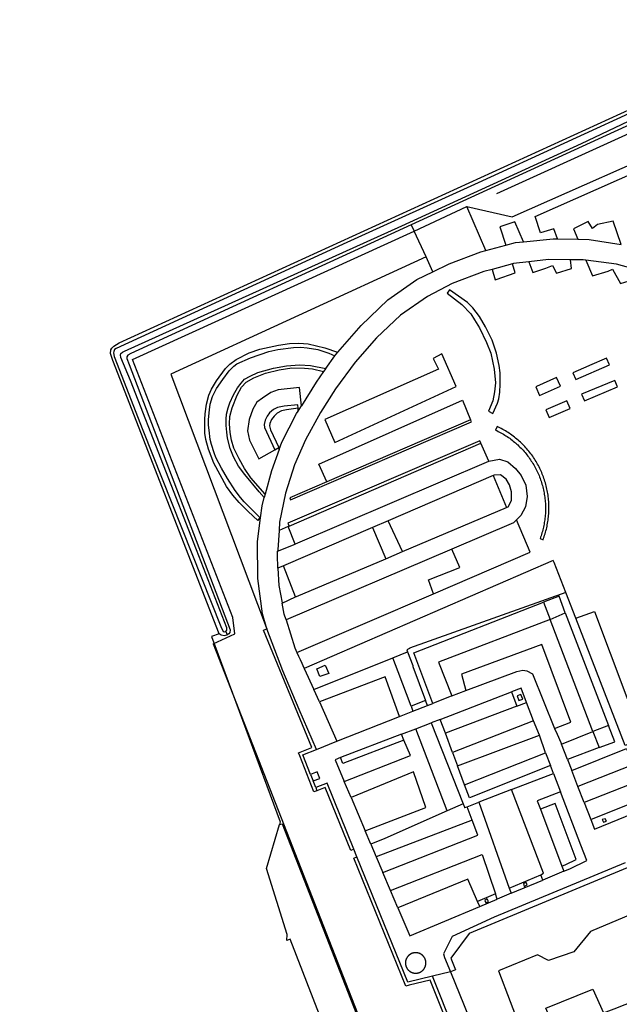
# Model space of a CAD drawing. Header units: metres. Extents: x 174423 to 175128, y 462196 to 462742.
# Tile 85 of 137: x 175055.17 to 175056.047, y 462729.945 to 462731.382. Entities that reach past the tile are written whole.
import ezdxf

# ---------------------------------------------------------------- set-up
doc = ezdxf.new("R2010")
doc.units = ezdxf.units.M
doc.layers.add('N-XX-AL-LIJN_0.20-G', color=7, linetype='Continuous', lineweight=25)
doc.layers.add('N-XX-AL-T40', color=7, linetype='Continuous', lineweight=40)
doc.styles.add('NLCS-ISO-M500-T40', font='NLCS-ISO.ttf', dxfattribs={"height": 2})

# ---------------------------------------------------------------- blocks, each defined once
blk = doc.blocks.new('Situatie')
at = {"lineweight": -3}
for p, q in [((0.1617, 17.6853), (-0.3043, 17.4716)), ((-0.3, 17.4626), (-0.2231, 17.4987)), ((-0.3043, 17.4716), (-0.3, 17.4626)), ((-0.2824, 17.4249), (-0.3, 17.4626)), ((-0.1953, 17.4341), (-0.1663, 17.442)), ((-0.0909, 17.4513), (-0.0611, 17.4507)), ((-0.273, 17.4032), (-0.2824, 17.4249)), ((-0.4294, 17.2619), (-0.4325, 17.2574)), ((-0.4696, 17.1998), (-0.465, 17.2073)), ((-0.2178, 17.1869), (-0.4279, 17.0965)), ((-0.4828, 17.0317), (-0.2027, 17.153)), ((-0.4974, 17.1435), (-0.4978, 17.1464)), ((-0.1848, 17.1055), (-0.338, 17.0395)), ((-0.5177, 17.0786), (-0.5191, 17.0734)), ((-0.3173, 16.9946), (-0.1653, 17.0591)), ((-0.361, 17.0296), (-0.4911, 16.9737)), ((-0.4841, 17.0311), (-0.4828, 17.0317)), ((-0.0796, 16.905), (-0.0162, 16.7409)), ((-0.5754, 16.8781), (-0.5735, 16.8731)), ((-0.5939, 16.8602), (-0.2006, 15.8558)), ((-0.4469, 16.7934), (-0.3315, 16.8394)), ((-0.4387, 16.7753), (-0.4469, 16.7934)), ((-0.245, 16.784), (-0.2245, 16.792)), ((-0.2809, 16.7698), (-0.273, 16.7729)), ((-0.1501, 16.7691), (-0.1358, 16.7745)), ((-0.1259, 16.7475), (-0.1358, 16.7745)), ((-0.3215, 16.7538), (-0.3019, 16.7615)), ((-0.2624, 16.7497), (-0.2754, 16.7447)), ((-0.3186, 16.7281), (-0.2978, 16.7361)), ((-0.3186, 16.7281), (-0.4077, 16.6939)), ((-0.3153, 16.7195), (-0.3186, 16.7281)), ((-0.244, 16.7014), (-0.2546, 16.7295)), ((-0.1082, 16.701), (-0.1171, 16.7266)), ((-0.443, 16.7059), (-0.413, 16.7177)), ((-0.0761, 16.6911), (-0.0699, 16.6749)), ((-0.2268, 16.6541), (-0.2368, 16.6816)), ((-0.0967, 16.6708), (-0.101, 16.6821)), ((-0.4514, 16.6693), (-0.4476, 16.6598)), ((-0.0967, 16.6708), (-0.0864, 16.6438)), ((-0.4439, 16.6502), (-0.4476, 16.6598)), ((-0.4439, 16.6502), (-0.4422, 16.6455)), ((-0.3923, 16.6355), (-0.4022, 16.6588)), ((-0.0518, 16.6281), (-0.061, 16.6519)), ((-0.3635, 16.5677), (-0.3717, 16.5868)), ((-0.3635, 16.5677), (-0.3557, 16.5491)), ((-0.3839, 16.5491), (-0.3883, 16.56)), ((-0.0842, 16.5355), (-0.0813, 16.528)), ((-0.3348, 16.4999), (-0.346, 16.5263)), ((-0.1121, 16.5151), (-0.1153, 16.5225)), ((-0.0813, 16.528), (-0.1121, 16.5151)), ((-0.1582, 16.4958), (-0.1121, 16.5151)), ((-0.1787, 16.4872), (-0.1813, 16.4948)), ((-0.1582, 16.4958), (-0.1787, 16.4872)), ((-0.1614, 16.5031), (-0.1582, 16.4958)), ((-0.2043, 16.4765), (-0.1787, 16.4872)), ((-0.2471, 16.381), (-0.2736, 16.3748))]:
    blk.add_line(p, q, dxfattribs=at)
for points in [[(-0.5852, 16.8748), (-0.7404, 17.2738), (-0.7439, 17.2837), (-0.7434, 17.2893), (-0.7421, 17.2914), (-0.739, 17.2945), (-0.7314, 17.2994), (0.155, 17.7043)], [(0.0437, 17.648), (-0.2067, 17.5329), (-0.3983, 17.4458), (-0.7356, 17.2912), (-0.7381, 17.2895), (-0.7391, 17.2867), (-0.7396, 17.2848), (-0.7386, 17.2795), (-0.6965, 17.1721), (-0.5827, 16.8853), (-0.5792, 16.8781), (-0.5779, 16.8776), (-0.5754, 16.8781), (-0.5739, 16.8799), (-0.5738, 16.8835), (-0.6184, 16.9973), (-0.7146, 17.2444), (-0.7286, 17.2781), (-0.729, 17.2817), (-0.7285, 17.284), (-0.7264, 17.2859), (-0.7236, 17.2872), (-0.3184, 17.4704), (-0.0559, 17.5907), (0.1607, 17.693)], [(-0.1796, 17.5173), (0.1707, 17.6767), (0.201, 17.6464)], [(-0.2231, 17.4987), (-0.157, 17.4834), (0.1092, 17.6012), (0.1933, 17.6429)], [(-0.1405, 17.447), (-0.0971, 17.4514), (-0.0909, 17.4513), (-0.0962, 17.4657), (-0.1158, 17.4602), (-0.1234, 17.4837), (0.0888, 17.5777), (0.2042, 17.6194), (0.2352, 17.5824), (0.2692, 17.5115), (0.2933, 17.5224), (0.3284, 17.4319), (0.3053, 17.4202), (0.3109, 17.4088), (0.3753, 17.4373), (0.3956, 17.4085), (0.4758, 17.2306)], [(-0.273, 17.4032), (-0.2491, 17.4147), (-0.2027, 17.4321), (-0.1953, 17.4341), (-0.2231, 17.4987)], [(-0.3043, 17.4716), (-0.7139, 17.2838), (-0.7183, 17.2812), (-0.7198, 17.279), (-0.7198, 17.2767), (-0.7165, 17.268), (-0.5689, 16.8804), (-0.5693, 16.8764), (-0.5707, 16.8744), (-0.5735, 16.8731), (-0.574, 16.8728), (-0.5779, 16.8717), (-0.5823, 16.8726), (-0.5852, 16.8748), (-0.5963, 16.8708), (-0.4958, 16.6), (-0.497, 16.596), (-0.4931, 16.5973), (-0.2369, 15.9417), (-0.2326, 15.9431), (-0.2278, 15.9447)], [(-0.1663, 17.442), (-0.152, 17.4459), (-0.1405, 17.447), (-0.1533, 17.4762), (-0.1749, 17.4687), (-0.1663, 17.442)], [(-0.0611, 17.4507), (-0.0446, 17.4504), (0.0024, 17.4432), (-0.0092, 17.4773), (-0.0322, 17.4723), (-0.0395, 17.4663), (-0.0457, 17.4768), (-0.0672, 17.4661), (-0.0611, 17.4507)], [(-0.5939, 16.8602), (-0.5622, 16.8746), (-0.5652, 16.8985), (-0.7118, 17.2752), (-0.3, 17.4626)], [(-0.2824, 17.4249), (-0.6558, 17.2537), (-0.5164, 16.8845), (-0.5163, 16.8844), (-0.5156, 16.882)], [(-0.1863, 17.4067), (-0.1819, 17.3912), (-0.1803, 17.3918), (-0.1526, 17.4016), (-0.1567, 17.4147), (-0.1863, 17.4067)], [(-0.1326, 17.4177), (-0.1548, 17.4153), (-0.1567, 17.4147)], [(-0.1326, 17.4177), (-0.127, 17.4023), (-0.1079, 17.4082), (-0.0979, 17.4124), (-0.092, 17.4012), (-0.0703, 17.4078), (-0.0715, 17.4208), (-0.1037, 17.4209), (-0.1326, 17.4177)], [(-0.0493, 17.4203), (-0.0531, 17.4208), (-0.0715, 17.4208)], [(-0.0123, 17.4061), (-0.0106, 17.4069), (0.0014, 17.3861), (0.0201, 17.392), (0.0186, 17.4079), (-0.0045, 17.4143), (-0.0493, 17.4203), (-0.0394, 17.3971), (-0.0167, 17.4039), (-0.015, 17.4048), (-0.0123, 17.4061)], [(-0.5156, 16.882), (-0.5215, 16.9038), (-0.5286, 16.9555), (-0.5291, 17.0092), (-0.5246, 17.0437), (-0.5254, 17.0444), (-0.5287, 17.04), (-0.5429, 17.0534), (-0.556, 17.0664), (-0.5651, 17.0772), (-0.5741, 17.0895), (-0.5928, 17.1237), (-0.6008, 17.1441), (-0.6043, 17.1582), (-0.606, 17.1674), (-0.6061, 17.1874), (-0.6057, 17.1958), (-0.6034, 17.2098), (-0.6002, 17.2231), (-0.5963, 17.2318), (-0.5891, 17.244), (-0.5759, 17.2619), (-0.5693, 17.2685), (-0.5603, 17.275), (-0.5412, 17.2849), (-0.5254, 17.29), (-0.4984, 17.2962), (-0.4824, 17.2986), (-0.4685, 17.2991), (-0.4549, 17.2978), (-0.4309, 17.2921), (-0.4123, 17.2858), (-0.4118, 17.2856), (-0.3777, 17.3245), (-0.3387, 17.3622), (-0.2962, 17.392), (-0.273, 17.4032)], [(-0.1863, 17.4067), (-0.1985, 17.4034), (-0.2444, 17.386), (-0.2808, 17.367), (-0.32, 17.3397), (-0.3552, 17.3067), (-0.3862, 17.2713), (-0.4149, 17.2324), (-0.4371, 17.1976), (-0.4589, 17.158), (-0.4751, 17.1215), (-0.4881, 17.0797), (-0.4968, 17.0375), (-0.4976, 17.0252)], [(-0.2307, 17.3555), (-0.2174, 17.3418), (-0.2121, 17.3331), (-0.2045, 17.3215), (-0.1943, 17.3), (-0.1883, 17.2845), (-0.1832, 17.2611), (-0.1811, 17.2408), (-0.1826, 17.228), (-0.1853, 17.2149), (-0.1917, 17.1996), (-0.1852, 17.1963), (-0.1783, 17.2112), (-0.1765, 17.2178), (-0.175, 17.2272), (-0.1743, 17.2393), (-0.1747, 17.2554), (-0.1759, 17.2664), (-0.1801, 17.2845), (-0.1863, 17.3035), (-0.1958, 17.3226), (-0.2045, 17.3377), (-0.2142, 17.3503), (-0.222, 17.3582), (-0.2485, 17.3768), (-0.252, 17.372), (-0.2307, 17.3555)], [(-0.5254, 17.0444), (-0.5485, 17.0674), (-0.5537, 17.0738), (-0.5616, 17.084), (-0.5728, 17.1012), (-0.5818, 17.1162), (-0.5899, 17.132), (-0.5926, 17.1386), (-0.5962, 17.1511), (-0.5983, 17.1582), (-0.5999, 17.1719), (-0.6007, 17.1792), (-0.6005, 17.1874), (-0.5994, 17.2014), (-0.5983, 17.2099), (-0.5949, 17.2213), (-0.589, 17.2328), (-0.5799, 17.2459), (-0.5703, 17.2587), (-0.5637, 17.2654), (-0.5593, 17.2686), (-0.5395, 17.2776), (-0.5127, 17.2868), (-0.4993, 17.2898), (-0.4764, 17.2927), (-0.4655, 17.2932), (-0.4566, 17.2923), (-0.4408, 17.2896), (-0.4248, 17.2844), (-0.4161, 17.2804)], [(-0.5246, 17.0437), (-0.5223, 17.0614), (-0.5191, 17.0734), (-0.5264, 17.082), (-0.5477, 17.1073), (-0.5567, 17.1196), (-0.5639, 17.1331), (-0.5689, 17.145), (-0.5731, 17.1601), (-0.574, 17.1688), (-0.5748, 17.1788), (-0.5748, 17.188), (-0.5741, 17.1953), (-0.5719, 17.2045), (-0.5694, 17.2118), (-0.5639, 17.2237), (-0.5585, 17.2336), (-0.553, 17.2407), (-0.5478, 17.2462), (-0.54, 17.251), (-0.5284, 17.2561), (-0.5055, 17.2624), (-0.4865, 17.2659), (-0.4678, 17.2671), (-0.4515, 17.2662), (-0.4294, 17.2619), (-0.4161, 17.2804)], [(-0.4309, 17.1873), (-0.4161, 17.154), (-0.2386, 17.2358), (-0.2598, 17.2833), (-0.2726, 17.2764), (-0.2648, 17.2609), (-0.4309, 17.1873)], [(-0.4161, 17.2804), (-0.4148, 17.2822), (-0.4118, 17.2856)], [(-0.0191, 17.277), (-0.044, 17.2663), (-0.0448, 17.2659), (-0.0682, 17.2558), (-0.064, 17.2461), (-0.0149, 17.2673), (-0.0191, 17.277)], [(-0.4974, 17.1435), (-0.5087, 17.1124), (-0.5177, 17.0786), (-0.5386, 17.1023), (-0.5478, 17.116), (-0.5556, 17.1302), (-0.5634, 17.1457), (-0.5669, 17.1571), (-0.5692, 17.1686), (-0.57, 17.1814), (-0.5695, 17.1921), (-0.5662, 17.2043), (-0.5587, 17.2228), (-0.5523, 17.2345), (-0.5457, 17.2419), (-0.5345, 17.2485), (-0.5176, 17.255), (-0.4975, 17.2601), (-0.4787, 17.2627), (-0.4602, 17.2625), (-0.4485, 17.2616), (-0.4325, 17.2574), (-0.4435, 17.2422), (-0.465, 17.2073), (-0.4678, 17.2343), (-0.4989, 17.231), (-0.5098, 17.2269), (-0.5217, 17.2186), (-0.5299, 17.2126), (-0.5358, 17.2025), (-0.5413, 17.1874), (-0.5435, 17.1709), (-0.5407, 17.1572), (-0.5273, 17.1303), (-0.5038, 17.1432), (-0.4978, 17.1464)], [(-0.1212, 17.2357), (-0.1224, 17.2351), (-0.1169, 17.2227), (-0.0865, 17.2362), (-0.092, 17.2486), (-0.1212, 17.2357)], [(-0.0072, 17.2446), (-0.0555, 17.2245), (-0.0515, 17.2149), (-0.0031, 17.235), (-0.0072, 17.2446)], [(-0.4698, 17.2038), (-0.47, 17.2089), (-0.4903, 17.207), (-0.4997, 17.2052), (-0.5056, 17.2022), (-0.5116, 17.1971), (-0.5148, 17.1925), (-0.5179, 17.1864), (-0.5195, 17.1804), (-0.519, 17.1756), (-0.5038, 17.1432)], [(-0.4279, 17.0965), (-0.4394, 17.1223), (-0.2297, 17.2155), (-0.2178, 17.1869)], [(-0.103, 17.1904), (-0.0722, 17.2037), (-0.077, 17.2149), (-0.1079, 17.2015), (-0.1031, 17.1903), (-0.103, 17.1904)], [(-0.4974, 17.1435), (-0.4934, 17.1544), (-0.4719, 17.1961), (-0.4696, 17.1998), (-0.4698, 17.2038), (-0.4865, 17.2016), (-0.4938, 17.2), (-0.5002, 17.1968), (-0.5048, 17.1924), (-0.5084, 17.1876), (-0.5112, 17.1816), (-0.5114, 17.1784), (-0.51, 17.1723), (-0.4978, 17.1464)], [(-0.4279, 17.0965), (-0.4818, 17.0733), (-0.481, 17.0702), (-0.2165, 17.184), (-0.2178, 17.1869)], [(-0.1794, 17.1712), (-0.1774, 17.1702), (-0.1755, 17.1692), (-0.1735, 17.1681), (-0.1716, 17.1671), (-0.1697, 17.166), (-0.1679, 17.1648), (-0.166, 17.1637), (-0.1642, 17.1625), (-0.1624, 17.1612), (-0.1606, 17.16), (-0.1588, 17.1587), (-0.1571, 17.1573), (-0.1554, 17.156), (-0.1537, 17.1546), (-0.152, 17.1532), (-0.1503, 17.1517), (-0.1487, 17.1503), (-0.1471, 17.1488), (-0.1456, 17.1472), (-0.144, 17.1457), (-0.1425, 17.1441), (-0.141, 17.1425), (-0.1396, 17.1408), (-0.1381, 17.1392), (-0.1367, 17.1375), (-0.1354, 17.1358), (-0.134, 17.1341), (-0.1327, 17.1323), (-0.1314, 17.1305), (-0.1302, 17.1287), (-0.129, 17.1269), (-0.1278, 17.1251), (-0.1266, 17.1232), (-0.1255, 17.1213), (-0.1244, 17.1194), (-0.1234, 17.1175), (-0.1223, 17.1156), (-0.1213, 17.1136), (-0.1204, 17.1116), (-0.1195, 17.1097), (-0.1186, 17.1076), (-0.1177, 17.1056), (-0.1169, 17.1036), (-0.1161, 17.1015), (-0.1154, 17.0995), (-0.1147, 17.0974), (-0.114, 17.0953), (-0.1134, 17.0932), (-0.1128, 17.0911), (-0.1122, 17.089), (-0.1117, 17.0869), (-0.1112, 17.0847), (-0.1108, 17.0826), (-0.1103, 17.0805), (-0.11, 17.0783), (-0.1096, 17.0761), (-0.1093, 17.074), (-0.1091, 17.0718), (-0.1088, 17.0696), (-0.1086, 17.0674), (-0.1085, 17.0652), (-0.1084, 17.0631), (-0.1083, 17.0609), (-0.1083, 17.0587), (-0.1083, 17.0565), (-0.1083, 17.0543), (-0.1084, 17.0521), (-0.1085, 17.0499), (-0.1087, 17.0477), (-0.1089, 17.0456), (-0.1091, 17.0434), (-0.1094, 17.0412), (-0.1097, 17.039), (-0.11, 17.0369), (-0.1104, 17.0347), (-0.1108, 17.0326), (-0.1113, 17.0304), (-0.1117, 17.0283), (-0.1123, 17.0262), (-0.1128, 17.024), (-0.1134, 17.0219), (-0.1141, 17.0198), (-0.1148, 17.0178), (-0.1155, 17.0157), (-0.1162, 17.0136), (-0.1118, 17.0119), (-0.111, 17.0141), (-0.1103, 17.0162), (-0.1095, 17.0184), (-0.1089, 17.0206), (-0.1082, 17.0228), (-0.1076, 17.025), (-0.107, 17.0272), (-0.1065, 17.0294), (-0.106, 17.0316), (-0.1056, 17.0339), (-0.1052, 17.0361), (-0.1048, 17.0384), (-0.1045, 17.0406), (-0.1042, 17.0429), (-0.1039, 17.0452), (-0.1037, 17.0474), (-0.1035, 17.0497), (-0.1034, 17.052), (-0.1033, 17.0543), (-0.1033, 17.0566), (-0.1032, 17.0588), (-0.1033, 17.0611), (-0.1033, 17.0634), (-0.1034, 17.0657), (-0.1036, 17.068), (-0.1038, 17.0702), (-0.104, 17.0725), (-0.1043, 17.0748), (-0.1046, 17.077), (-0.1049, 17.0793), (-0.1053, 17.0815), (-0.1057, 17.0838), (-0.1062, 17.086), (-0.1067, 17.0883), (-0.1072, 17.0905), (-0.1078, 17.0927), (-0.1084, 17.0949), (-0.109, 17.0971), (-0.1097, 17.0992), (-0.1105, 17.1014), (-0.1112, 17.1036), (-0.112, 17.1057), (-0.1129, 17.1078), (-0.1137, 17.1099), (-0.1147, 17.112), (-0.1156, 17.1141), (-0.1166, 17.1161), (-0.1176, 17.1182), (-0.1187, 17.1202), (-0.1198, 17.1222), (-0.1209, 17.1242), (-0.1221, 17.1262), (-0.1232, 17.1281), (-0.1245, 17.13), (-0.1257, 17.1319), (-0.127, 17.1338), (-0.1284, 17.1357), (-0.1297, 17.1375), (-0.1311, 17.1393), (-0.1325, 17.1411), (-0.134, 17.1429), (-0.1355, 17.1446), (-0.137, 17.1463), (-0.1385, 17.148), (-0.1401, 17.1496), (-0.1417, 17.1513), (-0.1433, 17.1529), (-0.145, 17.1544), (-0.1467, 17.156), (-0.1484, 17.1575), (-0.1501, 17.159), (-0.1519, 17.1604), (-0.1537, 17.1618), (-0.1555, 17.1632), (-0.1573, 17.1646), (-0.1592, 17.1659), (-0.1611, 17.1672), (-0.163, 17.1684), (-0.1649, 17.1697), (-0.1669, 17.1709), (-0.1688, 17.172), (-0.1708, 17.1731), (-0.1728, 17.1742), (-0.1748, 17.1753), (-0.1769, 17.1763), (-0.179, 17.1773), (-0.1813, 17.1721), (-0.1794, 17.1712)], [(-0.2027, 17.153), (-0.2043, 17.1565), (-0.4845, 17.0361), (-0.4828, 17.0317)], [(-0.474, 17.0057), (-0.4733, 17.0059), (-0.1913, 17.1266), (-0.2027, 17.153)], [(-0.1913, 17.1266), (-0.1912, 17.1266), (-0.1755, 17.1297), (-0.1634, 17.1259), (-0.152, 17.1161), (-0.1439, 17.1058), (-0.1371, 17.0917), (-0.1352, 17.0753), (-0.1377, 17.0601), (-0.1444, 17.0472), (-0.1508, 17.0409)], [(-0.1848, 17.1055), (-0.1653, 17.0591), (-0.1627, 17.0602), (-0.1578, 17.069), (-0.1579, 17.0817), (-0.1607, 17.0923), (-0.1656, 17.1005), (-0.1741, 17.1066), (-0.1834, 17.1061), (-0.1848, 17.1055)], [(-0.361, 17.0296), (-0.3417, 16.9843), (-0.3173, 16.9946), (-0.338, 17.0395), (-0.361, 17.0296)], [(-0.272, 16.9331), (-0.1305, 16.9939), (-0.1508, 17.0409), (-0.1531, 17.0386), (-0.1551, 17.0366), (-0.2451, 16.9982)], [(-0.4976, 17.0252), (-0.4995, 16.9972), (-0.4996, 16.9954), (-0.474, 17.0057), (-0.4841, 17.0311), (-0.4976, 17.0252)], [(-0.4991, 16.9702), (-0.4992, 16.9705), (-0.4999, 16.9897), (-0.4996, 16.9954)], [(-0.2451, 16.9982), (-0.4874, 16.895), (-0.4873, 16.8949), (-0.4743, 16.8539), (-0.4715, 16.8473), (-0.4715, 16.8472), (-0.272, 16.9331), (-0.2794, 16.9532), (-0.2332, 16.9712), (-0.2451, 16.9982)], [(-0.4733, 16.9284), (-0.4719, 16.9291), (-0.3417, 16.9843)], [(-0.0641, 16.8976), (-0.0786, 16.9348), (-0.0956, 16.9788), (-0.0971, 16.9814), (-0.4609, 16.8241)], [(-0.4991, 16.9702), (-0.4981, 16.9449), (-0.4932, 16.9198), (-0.4932, 16.9195), (-0.4733, 16.9284), (-0.4911, 16.9737), (-0.4991, 16.9702)], [(-0.0786, 16.9348), (-0.307, 16.8535), (-0.3069, 16.853), (-0.311, 16.8514), (-0.3097, 16.8481)], [(-0.03, 16.7084), (-0.0761, 16.6911), (-0.0848, 16.7135), (-0.0389, 16.7318), (-0.1014, 16.8955), (-0.2645, 16.8334), (-0.245, 16.784), (-0.273, 16.7729), (-0.3007, 16.8468), (-0.111, 16.9207)], [(-0.1014, 16.8955), (-0.0796, 16.905), (-0.0882, 16.9296), (-0.111, 16.9207), (-0.1014, 16.8955)], [(-0.4874, 16.895), (-0.49, 16.9031), (-0.4932, 16.9195)], [(-0.0641, 16.8976), (-0.0368, 16.9074), (0.0334, 16.721)], [(0.0334, 16.721), (0.0083, 16.7113), (-0.0641, 16.8976)], [(-0.4422, 16.6455), (-0.4469, 16.6437), (-0.4673, 16.6963), (-0.4691, 16.701), (-0.4495, 16.7086), (-0.5201, 16.8799), (-0.5156, 16.882)], [(-0.4514, 16.6693), (-0.4627, 16.6981), (-0.443, 16.7059), (-0.4684, 16.7641), (-0.492, 16.8207), (-0.5156, 16.882)], [(-0.0952, 16.7365), (-0.0712, 16.7455), (-0.1135, 16.8592), (-0.231, 16.8158), (-0.2245, 16.792), (-0.1502, 16.8196), (-0.1412, 16.8214), (-0.1355, 16.8205), (-0.1272, 16.8162), (-0.0952, 16.7365)], [(-0.4715, 16.8472), (-0.4693, 16.8421), (-0.4669, 16.8369), (-0.4645, 16.8318), (-0.4629, 16.8285), (-0.4609, 16.8241), (-0.4469, 16.7934)], [(-0.3047, 16.769), (-0.3237, 16.8189), (-0.3315, 16.8394), (-0.3097, 16.8481), (-0.3023, 16.8284), (-0.3021, 16.8271), (-0.2837, 16.7773)], [(-0.4382, 16.8122), (-0.4426, 16.8237), (-0.4303, 16.8289), (-0.425, 16.8166), (-0.4382, 16.8122)], [(-0.3215, 16.7538), (-0.3426, 16.8118), (-0.4387, 16.7753), (-0.413, 16.7177), (-0.3215, 16.7538)], [(-0.1358, 16.7745), (-0.1439, 16.7952), (-0.1579, 16.7899)], [(-0.3047, 16.769), (-0.3019, 16.7615), (-0.2809, 16.7698), (-0.2837, 16.7773), (-0.3047, 16.769)], [(-0.2624, 16.7497), (-0.1579, 16.7899), (-0.1501, 16.7691), (-0.2546, 16.7295), (-0.2624, 16.7497)], [(-0.1472, 16.777), (-0.1412, 16.7793), (-0.1445, 16.7861), (-0.1498, 16.7841), (-0.1472, 16.777)], [(-0.2286, 16.6265), (-0.252, 16.6161), (-0.2978, 16.7361), (-0.2754, 16.7447), (-0.2286, 16.6265)], [(-0.2368, 16.6816), (-0.1171, 16.7266), (-0.1259, 16.7475), (-0.244, 16.7014), (-0.2368, 16.6816)], [(-0.0952, 16.7365), (-0.0914, 16.7281), (-0.0859, 16.7159), (-0.0848, 16.7135)], [(-0.0389, 16.7318), (-0.03, 16.7084), (-0.007, 16.717), (-0.0162, 16.7409), (-0.0389, 16.7318)], [(-0.3153, 16.7195), (-0.4044, 16.6853), (-0.4077, 16.6939), (-0.4158, 16.6908), (-0.4022, 16.6588), (-0.3057, 16.6967), (-0.3153, 16.7195)], [(0.0191, 16.6833), (-0.061, 16.6519), (-0.0699, 16.6749), (0.01, 16.707), (0.0191, 16.6833)], [(-0.2268, 16.6541), (-0.1082, 16.701), (-0.101, 16.6821), (-0.2192, 16.6351), (-0.2268, 16.6541)], [(-0.4476, 16.6598), (-0.4381, 16.6635), (-0.4417, 16.6729), (-0.4514, 16.6693)], [(-0.3923, 16.6355), (-0.3717, 16.5868), (-0.2832, 16.6212), (-0.301, 16.6729), (-0.3923, 16.6355)], [(-0.1578, 16.6472), (-0.1042, 16.6679), (-0.0967, 16.6708)], [(-0.3883, 16.56), (-0.4275, 16.6564), (-0.4439, 16.6502)], [(-0.3883, 16.56), (-0.3929, 16.5582), (-0.4303, 16.65), (-0.4422, 16.6455)], [(-0.1153, 16.5225), (-0.1113, 16.525), (-0.1578, 16.6472), (-0.2056, 16.6287), (-0.1614, 16.5031), (-0.1153, 16.5225)], [(0.0395, 16.6362), (0.0299, 16.6603), (-0.0518, 16.6281), (-0.0422, 16.6033), (0.0395, 16.6362)], [(-0.0422, 16.6033), (-0.0369, 16.5896), (0.067, 16.6316), (0.1008, 16.6452), (0.1327, 16.6581), (0.1401, 16.6611)], [(-0.0864, 16.6438), (-0.1205, 16.6309), (-0.1177, 16.6234), (-0.1157, 16.6184)], [(-0.0813, 16.528), (-0.0726, 16.5316), (-0.0481, 16.5434), (-0.0568, 16.5658), (-0.0864, 16.6438)], [(-0.2286, 16.6265), (-0.2263, 16.6207), (-0.226, 16.6208), (-0.2227, 16.6221)], [(-0.2154, 16.6026), (-0.2227, 16.6221), (-0.2056, 16.6287)], [(-0.1157, 16.6184), (-0.0842, 16.5355), (-0.0786, 16.5378), (-0.0634, 16.5453), (-0.094, 16.6268), (-0.1157, 16.6184)], [(-0.252, 16.6161), (-0.343, 16.5756), (-0.3635, 16.5677)], [(-0.0235, 16.5995), (-0.0193, 16.601), (-0.0213, 16.6047), (-0.0253, 16.6034), (-0.0235, 16.5995)], [(-0.3336, 16.0234), (-0.3368, 16.0319), (-0.3285, 16.0348), (-0.4814, 16.4288), (-0.4861, 16.4268), (-0.4859, 16.4357), (-0.5157, 16.532), (-0.497, 16.596)], [(-0.3557, 16.5491), (-0.346, 16.5263), (-0.2072, 16.5808), (-0.2154, 16.6026), (-0.3557, 16.5491)], [(-0.1225, 15.9835), (-0.2766, 16.369), (-0.3075, 16.3615), (-0.3123, 16.3602), (-0.3885, 16.5472), (-0.3839, 16.5491)], [(-0.1225, 15.9835), (-0.1179, 15.9855), (-0.2736, 16.3748), (-0.3094, 16.3661), (-0.3839, 16.5491)], [(-0.324, 16.4745), (-0.3348, 16.4999), (-0.201, 16.5525), (-0.1813, 16.4948), (-0.1845, 16.4935), (-0.2075, 16.4838)], [(0.0082, 16.5401), (-0.1832, 16.4607), (-0.2446, 16.4327), (-0.2575, 16.4073), (-0.2556, 16.4021), (-0.2471, 16.381)], [(0.0112, 16.5327), (-0.2197, 16.4369), (-0.2465, 16.4009), (-0.2397, 16.384), (-0.2471, 16.381)], [(-0.2043, 16.4765), (-0.2075, 16.4838), (-0.2218, 16.5165), (-0.324, 16.4745), (-0.3066, 16.4336), (-0.2043, 16.4765)], [(-0.1352, 16.508), (-0.1367, 16.5113), (-0.1402, 16.5101), (-0.1392, 16.5059), (-0.1352, 16.508)], [(-0.1915, 16.4838), (-0.1934, 16.4875), (-0.1969, 16.4851), (-0.1954, 16.4819), (-0.1915, 16.4838)], [(0.0351, 16.4724), (-0.0426, 16.4398), (-0.0668, 16.4101), (-0.1038, 16.3975), (-0.12, 16.4058), (-0.1768, 16.3825), (-0.0405, 16.0242)], [(-0.2845, 16.3875), (-0.2844, 16.3877), (-0.2843, 16.388), (-0.2842, 16.3882), (-0.284, 16.3887), (-0.2839, 16.3889), (-0.2838, 16.3892), (-0.2837, 16.3894), (-0.2836, 16.3897), (-0.2836, 16.3899), (-0.2835, 16.3902), (-0.2834, 16.3904), (-0.2834, 16.3907), (-0.2833, 16.3909), (-0.2833, 16.3912), (-0.2832, 16.3914), (-0.2832, 16.3917), (-0.2831, 16.392), (-0.2831, 16.3922), (-0.2831, 16.3925), (-0.283, 16.3933), (-0.283, 16.3935), (-0.283, 16.3938), (-0.283, 16.3943), (-0.283, 16.3948), (-0.2831, 16.3956), (-0.2831, 16.3959), (-0.2831, 16.3961), (-0.2832, 16.3964), (-0.2832, 16.3966), (-0.2833, 16.3969), (-0.2833, 16.3971), (-0.2834, 16.3974), (-0.2834, 16.3976), (-0.2836, 16.3982), (-0.2836, 16.3984), (-0.2838, 16.3989), (-0.2839, 16.3991), (-0.284, 16.3994), (-0.2841, 16.3996), (-0.2843, 16.4001), (-0.2844, 16.4004), (-0.2845, 16.4006), (-0.2846, 16.4008), (-0.2847, 16.4011), (-0.2849, 16.4013), (-0.285, 16.4015), (-0.2851, 16.4017), (-0.2853, 16.402), (-0.2854, 16.4022), (-0.2856, 16.4024), (-0.2857, 16.4026), (-0.2858, 16.4028), (-0.286, 16.403), (-0.2862, 16.4032), (-0.2863, 16.4034), (-0.2865, 16.4036), (-0.2867, 16.4038), (-0.2868, 16.404), (-0.287, 16.4042), (-0.2872, 16.4044), (-0.2874, 16.4046), (-0.2875, 16.4048), (-0.2877, 16.405), (-0.2879, 16.4051), (-0.2881, 16.4053), (-0.2883, 16.4055), (-0.2885, 16.4057), (-0.2887, 16.4058), (-0.2889, 16.406), (-0.2891, 16.4061), (-0.2894, 16.4063), (-0.2896, 16.4064), (-0.2898, 16.4066), (-0.29, 16.4067), (-0.2902, 16.4068), (-0.2905, 16.407), (-0.2907, 16.4071), (-0.2909, 16.4072), (-0.2911, 16.4073), (-0.2914, 16.4075), (-0.2916, 16.4076), (-0.2919, 16.4077), (-0.2921, 16.4078), (-0.2923, 16.4079), (-0.2926, 16.408), (-0.2928, 16.4081), (-0.2931, 16.4082), (-0.2933, 16.4083), (-0.2936, 16.4083), (-0.2938, 16.4084), (-0.2941, 16.4085), (-0.2943, 16.4085), (-0.2946, 16.4086), (-0.2948, 16.4086), (-0.2951, 16.4087), (-0.2953, 16.4088), (-0.2956, 16.4088), (-0.2959, 16.4088), (-0.2961, 16.4089), (-0.2964, 16.4089), (-0.2969, 16.4089), (-0.2972, 16.409), (-0.2974, 16.409), (-0.2977, 16.409), (-0.2979, 16.409), (-0.2982, 16.409), (-0.2985, 16.409), (-0.2987, 16.409), (-0.299, 16.4089), (-0.2992, 16.4089), (-0.2995, 16.4089), (-0.2998, 16.4089), (-0.3, 16.4088), (-0.3003, 16.4088), (-0.3005, 16.4088), (-0.3008, 16.4087), (-0.301, 16.4086), (-0.3013, 16.4086), (-0.3016, 16.4085), (-0.3018, 16.4085), (-0.3021, 16.4084), (-0.3023, 16.4083), (-0.3026, 16.4083), (-0.3028, 16.4082), (-0.303, 16.4081), (-0.3033, 16.408), (-0.3035, 16.4079), (-0.3038, 16.4078), (-0.304, 16.4077), (-0.3043, 16.4076), (-0.3045, 16.4075), (-0.3047, 16.4073), (-0.305, 16.4072), (-0.3052, 16.4071), (-0.3054, 16.407), (-0.3056, 16.4068), (-0.3059, 16.4067), (-0.3061, 16.4066), (-0.3063, 16.4064), (-0.3065, 16.4063), (-0.3067, 16.4061), (-0.3069, 16.406), (-0.3071, 16.4058), (-0.3073, 16.4057), (-0.3075, 16.4055), (-0.3077, 16.4053), (-0.3079, 16.4051), (-0.3081, 16.405), (-0.3083, 16.4048), (-0.3085, 16.4046), (-0.3087, 16.4044), (-0.3089, 16.4042), (-0.309, 16.404), (-0.3092, 16.4038), (-0.3094, 16.4036), (-0.3096, 16.4034), (-0.3097, 16.4032), (-0.3099, 16.403), (-0.31, 16.4028), (-0.3102, 16.4026), (-0.3103, 16.4024), (-0.3105, 16.4022), (-0.3106, 16.402), (-0.3107, 16.4017), (-0.3109, 16.4015), (-0.311, 16.4013), (-0.3111, 16.4011), (-0.3113, 16.4008), (-0.3114, 16.4006), (-0.3115, 16.4004), (-0.3116, 16.4001), (-0.3117, 16.3999), (-0.3118, 16.3996), (-0.3119, 16.3994), (-0.312, 16.3991), (-0.3121, 16.3989), (-0.3122, 16.3986), (-0.3122, 16.3984), (-0.3124, 16.3976), (-0.3125, 16.3974), (-0.3126, 16.3971), (-0.3126, 16.3969), (-0.3127, 16.3966), (-0.3127, 16.3964), (-0.3127, 16.3961), (-0.3128, 16.3959), (-0.3128, 16.3956), (-0.3129, 16.3948), (-0.3129, 16.3943), (-0.3129, 16.3938), (-0.3129, 16.3933), (-0.3128, 16.3925), (-0.3128, 16.3922), (-0.3127, 16.392), (-0.3127, 16.3917), (-0.3127, 16.3914), (-0.3126, 16.3912), (-0.3126, 16.3909), (-0.3125, 16.3907), (-0.3124, 16.3904), (-0.3124, 16.3902), (-0.3123, 16.3899), (-0.3122, 16.3897), (-0.3122, 16.3894), (-0.3121, 16.3892), (-0.312, 16.3889), (-0.3119, 16.3887), (-0.3118, 16.3884), (-0.3117, 16.3882), (-0.3116, 16.388), (-0.3115, 16.3877), (-0.3114, 16.3875), (-0.3113, 16.3872), (-0.3111, 16.387), (-0.311, 16.3868), (-0.3109, 16.3866), (-0.3107, 16.3863), (-0.3106, 16.3861), (-0.3105, 16.3859), (-0.3103, 16.3857), (-0.3102, 16.3855), (-0.31, 16.3852), (-0.3099, 16.385), (-0.3097, 16.3848), (-0.3096, 16.3846), (-0.3094, 16.3844), (-0.3092, 16.3842), (-0.309, 16.384), (-0.3089, 16.3838), (-0.3087, 16.3836), (-0.3085, 16.3835), (-0.3083, 16.3833), (-0.3081, 16.3831), (-0.3079, 16.3829), (-0.3077, 16.3828), (-0.3075, 16.3826), (-0.3073, 16.3824), (-0.3071, 16.3823), (-0.3069, 16.3821), (-0.3067, 16.3819), (-0.3065, 16.3818), (-0.3063, 16.3816), (-0.3061, 16.3815), (-0.3059, 16.3814), (-0.3056, 16.3812), (-0.3054, 16.3811), (-0.3052, 16.381), (-0.305, 16.3808), (-0.3047, 16.3807), (-0.3045, 16.3806), (-0.3043, 16.3805), (-0.304, 16.3804), (-0.3038, 16.3803), (-0.3035, 16.3802), (-0.3033, 16.3801), (-0.303, 16.38), (-0.3028, 16.3799), (-0.3026, 16.3798), (-0.3023, 16.3797), (-0.3021, 16.3797), (-0.3018, 16.3796), (-0.3016, 16.3795), (-0.3013, 16.3795), (-0.301, 16.3794), (-0.3008, 16.3794), (-0.3005, 16.3793), (-0.3003, 16.3793), (-0.3, 16.3792), (-0.2998, 16.3792), (-0.2995, 16.3792), (-0.2992, 16.3791), (-0.299, 16.3791), (-0.2987, 16.3791), (-0.2985, 16.3791), (-0.2982, 16.3791), (-0.2979, 16.3791), (-0.2977, 16.3791), (-0.2974, 16.3791), (-0.2972, 16.3791), (-0.2969, 16.3791), (-0.2966, 16.3791), (-0.2964, 16.3792), (-0.2961, 16.3792), (-0.2959, 16.3792), (-0.2956, 16.3793), (-0.2953, 16.3793), (-0.2951, 16.3794), (-0.2948, 16.3794), (-0.2946, 16.3795), (-0.2943, 16.3795), (-0.2941, 16.3796), (-0.2938, 16.3797), (-0.2936, 16.3797), (-0.2933, 16.3798), (-0.2931, 16.3799), (-0.2928, 16.38), (-0.2926, 16.3801), (-0.2923, 16.3802), (-0.2921, 16.3803), (-0.2919, 16.3804), (-0.2916, 16.3805), (-0.2914, 16.3806), (-0.2911, 16.3807), (-0.2909, 16.3808), (-0.2907, 16.381), (-0.2905, 16.3811), (-0.2902, 16.3812), (-0.29, 16.3814), (-0.2898, 16.3815), (-0.2896, 16.3816), (-0.2894, 16.3818), (-0.2891, 16.3819), (-0.2889, 16.3821), (-0.2887, 16.3823), (-0.2885, 16.3824), (-0.2883, 16.3826), (-0.2881, 16.3828), (-0.2879, 16.3829), (-0.2877, 16.3831), (-0.2875, 16.3833), (-0.2874, 16.3835), (-0.2872, 16.3836), (-0.287, 16.3838), (-0.2868, 16.384), (-0.2867, 16.3842), (-0.2865, 16.3844), (-0.2863, 16.3846), (-0.2862, 16.3848), (-0.286, 16.385), (-0.2858, 16.3852), (-0.2857, 16.3855), (-0.2856, 16.3857), (-0.2854, 16.3859), (-0.2853, 16.3861), (-0.2851, 16.3863), (-0.285, 16.3866), (-0.2849, 16.3868), (-0.2847, 16.387), (-0.2846, 16.3872), (-0.2845, 16.3875)], [(-0.2471, 16.381), (-0.0937, 16.0032), (-0.0863, 16.0061), (-0.0405, 16.0242)], [(-0.0405, 16.0242), (0.0066, 16.0427), (-0.0388, 16.1647), (-0.1076, 16.3279), (-0.0389, 16.3559), (-0.0234, 16.321), (-0.0078, 16.327), (0.0242, 16.3398), (0.0354, 16.3451), (0.0473, 16.3176), (0.0629, 16.2814), (0.0725, 16.2838), (0.0792, 16.2846), (0.0863, 16.2852), (0.0884, 16.3003), (0.0942, 16.3094), (0.1075, 16.3203), (0.1733, 16.3618), (0.1738, 16.3621)]]:
    blk.add_lwpolyline(points, dxfattribs=at)

msp = doc.modelspace()

# ---------------------------------------------------------------- block references
at = {"layer": 'N-XX-AL-LIJN_0.20-G'}
msp.add_blockref('Situatie', (175056.047, 462713.6112), dxfattribs=at)

# ---------------------------------------------------------------- texts
at = {"layer": 'N-XX-AL-T40', "style": 'NLCS-ISO-M500-T40'}
msp.add_text('Kootwijkerbroek', height=1, dxfattribs=at).set_placement((175046.2937, 462731.4607))

doc.saveas('drawing.dxf')
